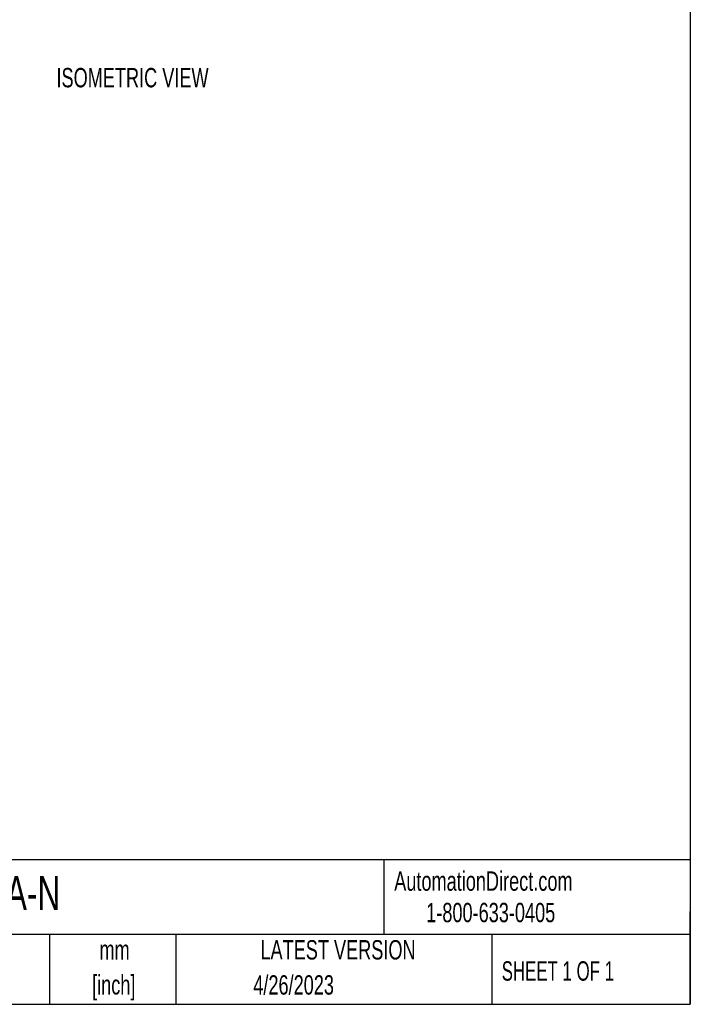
# Model space of a CAD drawing. Header units: millimetres. Extents: x 8 to 341, y 8 to 262.
# Tile 8 of 15: x 250 to 341, y 8 to 142. Entities that reach past the tile are written whole.
import ezdxf

# ---------------------------------------------------------------- set-up
doc = ezdxf.new("R2010")
doc.units = ezdxf.units.MM
doc.header["$LTSCALE"] = 1.25
doc.layers.add('TEXT', color=140, linetype='Continuous', lineweight=25)
doc.styles.add('SLDTEXTSTYLE0', font='TXT', dxfattribs={"width": 0.7})
doc.styles.add('SLDTEXTSTYLE1', font='TXT', dxfattribs={"width": 0.65})

# ---------------------------------------------------------------- blocks, each defined once
blk = doc.blocks.new('SW_NOTE_0_1')
at = {"layer": 'TEXT', "color": 0, "char_height": 2.646, "attachment_point": 2, "style": 'SLDTEXTSTYLE0'}
for s, insert in [('mm', (3.56, 3.41)), ('[inch]', (3.45, -1.37))]:
    blk.add_mtext(s, dxfattribs=dict(at, insert=insert))

msp = doc.modelspace()

# ---------------------------------------------------------------- linework, layer by layer
at = {"layer": 'TEXT'}
for p, q in [((341.312, 261.938), (341.312, 7.937)), ((341.312, 27.658), (7.937, 27.658)), ((299.469, 27.658), (299.469, 17.462)), ((341.312, 7.937), (341.312, 20.637)), ((341.312, 17.462), (7.937, 17.462)), ((253.78, 17.462), (253.78, 7.937)), ((271.015, 17.462), (271.015, 7.937)), ((314.186, 17.462), (314.186, 7.937)), ((7.937, 7.937), (341.312, 7.937))]:
    msp.add_line(p, q, dxfattribs=at)

# ---------------------------------------------------------------- block references
msp.add_blockref('SW_NOTE_0_1', (259.108, 13.291), dxfattribs=at)

# ---------------------------------------------------------------- texts
for s, insert, char_height, attachment_point, style in [('ISOMETRIC VIEW', (254.734, 135.838), 2.64583, 1, 'SLDTEXTSTYLE0'), ('AutomationDirect.com', (300.869, 26.096), 2.64583, 1, 'SLDTEXTSTYLE0'), ('REX-TA2-24-3A-N', (219.377, 25.455), 4.63021, 1, 'SLDTEXTSTYLE0'), ('1-800-633-0405', (305.239, 21.796), 2.64583, 1, 'SLDTEXTSTYLE0'), ('LATEST VERSION', (293.19, 16.705), 2.64583, 2, 'SLDTEXTSTYLE0'), ('SHEET 1 OF 1', (315.552, 13.814), 2.64583, 1, 'SLDTEXTSTYLE1'), ('4/26/2023', (287.127, 11.909), 2.6458, 2, 'SLDTEXTSTYLE0')]:
    msp.add_mtext(s, dxfattribs=dict(at, insert=insert, char_height=char_height, attachment_point=attachment_point, style=style))

doc.saveas('drawing.dxf')
